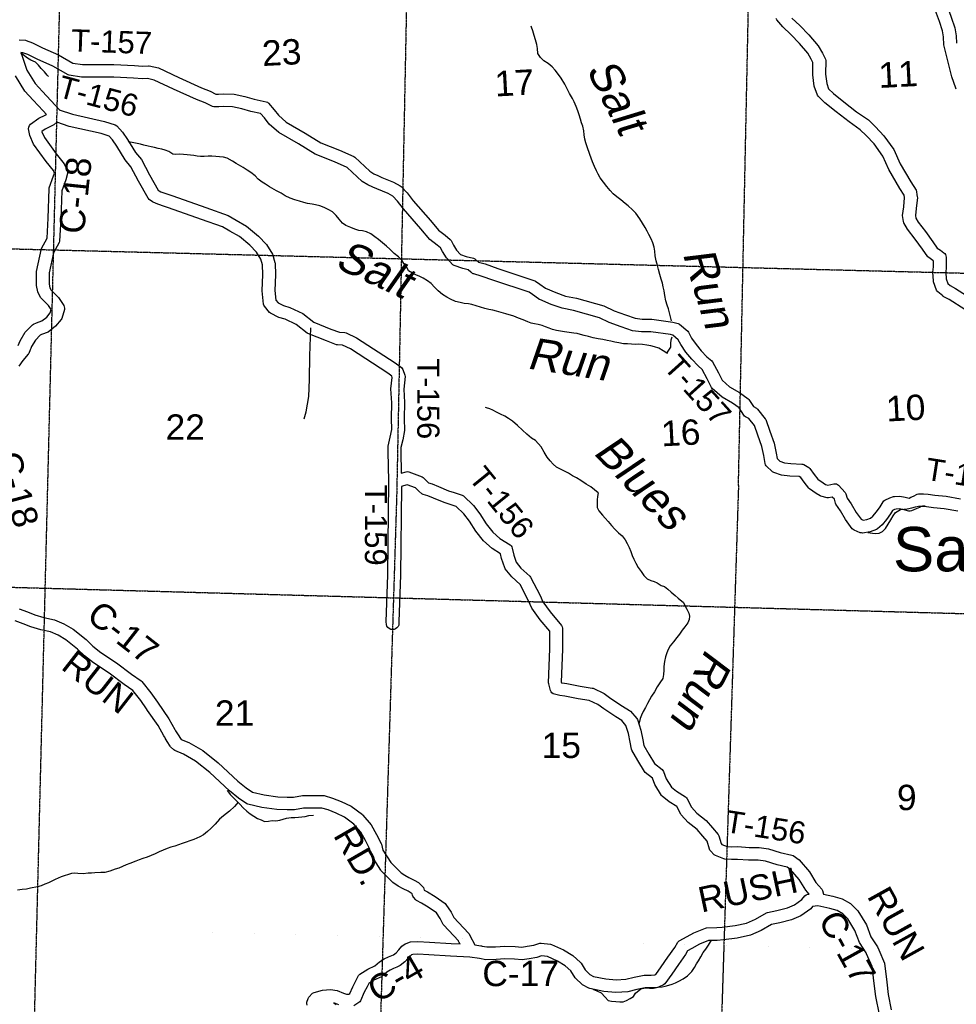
# Model space of a CAD drawing. Header units: feet. Extents: x -155 to 2562643, y -56 to 364810.
# Tile 47 of 121: x 2495666 to 2510437, y 209694 to 225220. Entities that reach past the tile are written whole.
import ezdxf
from ezdxf.enums import TextEntityAlignment as Align

# ---------------------------------------------------------------- set-up
doc = ezdxf.new("R2010")
doc.units = ezdxf.units.FT
doc.header["$MEASUREMENT"] = 0
for name, pattern in [('HIDDEN', [0.375, 0.25, -0.125]), ('HIDDEN2', [0.1875, 0.125, -0.0625]), ('water', [0])]:
    doc.linetypes.add(name, pattern=pattern)
for name, color, linetype in [('COUNTY-RD', 7, 'Continuous'), ('CR-TEXT', 7, 'Continuous'), ('MTEXT', 2, 'Continuous'), ('SECTION', 8, 'HIDDEN2'), ('SECTION-TEXT', 8, 'Continuous'), ('STREET-RURAL', 14, 'Continuous'), ('TOWNSHIP', 9, 'HIDDEN'), ('TR-TEXT', 6, 'Continuous'), ('TWP-RD', 6, 'Continuous'), ('WATER-TEXT', 1, 'Continuous'), ('WATERWAY', 14, 'water')]:
    doc.layers.add(name, color=color, linetype=linetype)
doc.styles.add('ARIAL', font='arial.ttf')

msp = doc.modelspace()

# ---------------------------------------------------------------- linework, layer by layer
at = {"layer": 'COUNTY-RD'}
for points in [[(2495685.4, 224700.5), (2495702.92, 224642.96), (2495781.37, 224421.94), (2495909.56, 224216.08), (2496026.72, 224086.5), (2496292.37, 223800.13)], [(2495643.6, 220083.78), (2495672.05, 220157.81), (2495754.91, 220291.76), (2495866.41, 220408.8), (2495884.93, 220421.14), (2495930.1, 220438.45), (2496017.3, 220471.88), (2496092.99, 220529.15), (2496146.09, 220595.62), (2496162.99, 220650.6), (2496121.74, 220712.1), (2496001.6, 220831.61), (2495956.23, 220912.17), (2495950.77, 220926.84), (2495930, 221029.18), (2495933.86, 221250.36), (2496012.59, 221613.26), (2496098.31, 221773.11), (2496112.98, 222088.75), (2496129.51, 222553.24), (2496132.59, 222568.88), (2496201.83, 222756.43), (2496215.11, 222801.43), (2496197.07, 222840.11), (2496083.14, 222983.52), (2495884.8, 223259.61), (2495823.96, 223394.13), (2495806.56, 223498.82), (2495809.73, 223526.65), (2495820.42, 223552.53), (2495837.82, 223574.49), (2495966.98, 223667.18), (2496069.78, 223717.18), (2496087.14, 223726.69), (2496037.44, 223780.86), (2495879.23, 223951.41), (2495749.23, 224095.19), (2495600.14, 224334.61)], [(2496254.14, 223602.07), (2496204.81, 223563.1), (2496161.6, 223539.44), (2496069.77, 223494.77), (2496016.35, 223456.44), (2496016.96, 223452.72), (2496058.84, 223360.14), (2496242.75, 223104.13), (2496368.36, 222946.02), (2496417.47, 222840.69), (2496422.17, 222816.93), (2496421.06, 222792.73), (2496391.77, 222693.44), (2496328.53, 222522.13), (2496312.82, 222080.56), (2496296.52, 221729.99), (2496290.57, 221708.43), (2496202.09, 221543.45), (2496133.48, 221227.19), (2496130.36, 221047.53), (2496142.08, 220989.74), (2496162.28, 220953.87), (2496276.81, 220839.95), (2496361.84, 220713.18), (2496369.88, 220692.36), (2496373.13, 220670.28), (2496371.43, 220648.03), (2496328.91, 220509.68), (2496320.1, 220493), (2496233.62, 220384.76), (2496115.36, 220295.28), (2496008.16, 220254.18), (2495987.95, 220246.43), (2495914.06, 220168.87), (2495852.01, 220068.55), (2495839.73, 220036.6), (2495830.29, 220012.04), (2495809.68, 219958.42), (2495800.74, 219943.52), (2495717.5, 219847.43), (2495655.01, 219759.17)], [(2495659.58, 215928.48), (2495789.25, 215883.07), (2495906.75, 215836.98), (2496047.9, 215793.56), (2496214.06, 215758.96), (2496364.91, 215694.02), (2496508.64, 215608.57), (2496712.19, 215446.05), (2496821.32, 215340.51), (2496946.82, 215239.82), (2497192.25, 215080.78), (2497430.48, 214899.8), (2497583.75, 214794.54), (2497594.93, 214784.02), (2497736.33, 214602.77), (2497839.08, 214455.73), (2498020.72, 214195.8), (2498112.98, 214026.94), (2498125.96, 214005.92), (2498164.59, 213943.39), (2498200.06, 213883.37), (2498215.07, 213869.13), (2498335.39, 213821.09), (2498553.3, 213695.12), (2498797.48, 213501.87), (2499108.44, 213212.59), (2499237.99, 213106.49), (2499339.14, 213036.75), (2499519.82, 212995.56), (2499736.58, 212963.49), (2499884.62, 212960.22), (2499982.92, 212961.3), (2500125.7, 212985.6), (2500303.83, 212988.75), (2500451.91, 212988.87), (2500466.54, 212986.7), (2500598.94, 212946.57), (2500735.25, 212891.25), (2500894.77, 212815.68), (2501070.77, 212684.38), (2501079, 212676.65), (2501209, 212523.67), (2501294.88, 212371.03), (2501368.46, 212227.3), (2501372.52, 212216.41), (2501394.99, 212124.96), (2501520.72, 211928.68), (2501680.03, 211768.48), (2501737.97, 211727.75), (2501804.85, 211694.69), (2501889.12, 211651.21), (2501955.36, 211612.49), (2501964.57, 211605.57), (2502021.31, 211551.71), (2502032.87, 211535.19), (2502040.9, 211516.69), (2502045.92, 211492.96), (2502098.93, 211465.98), (2502219.16, 211393.09), (2502376.54, 211281.37), (2502389.3, 211268.24), (2502468.69, 211149.28), (2502513.59, 211061.74), (2502746.02, 210816.26), (2502754.39, 210804.36), (2502767.54, 210778.35), (2502842.54, 210630.06), (2502936.24, 210616.38), (2502938.65, 210616.55), (2502949.21, 210614.49), (2502958.86, 210613.08), (2502961.09, 210612.17), (2503033.91, 210597.95), (2503171.04, 210602), (2503315.82, 210610.4), (2503480.51, 210604.78)], [(2502238.27, 211134.26), (2502109.29, 211225.81), (2502001.6, 211291.1), (2501925.74, 211329.71), (2501911.19, 211340.85), (2501874.36, 211381.62), (2501865.03, 211396.53), (2501858.45, 211412.82), (2501853.75, 211435.01), (2501839.46, 211448.58), (2501792.74, 211475.89), (2501714.68, 211516.17), (2501635.54, 211555.28), (2501550.61, 211614.98), (2501367.62, 211799), (2501360.95, 211807.31), (2501213.19, 212037.99), (2501206.7, 212053.12), (2501182.47, 212151.71), (2501118.65, 212276.38), (2501044.14, 212408.82), (2500937.58, 212534.22), (2500791.15, 212643.46), (2500654.77, 212708.07), (2500532.19, 212757.81), (2500429.81, 212788.85), (2500305.67, 212788.75), (2500144.36, 212785.9), (2500000.9, 212761.48), (2499883.5, 212760.2), (2499719.68, 212763.81), (2499482.91, 212798.84), (2499266.68, 212848.14), (2499249.26, 212855.79), (2499117.65, 212946.53), (2498976.83, 213061.87), (2498667.11, 213349.99), (2498440.6, 213529.26), (2498247.81, 213640.71), (2498114.25, 213694.03), (2498098.24, 213704.28), (2498047.21, 213752.7), (2498038.54, 213763.58), (2497993.41, 213839.95), (2497962.15, 213890.55), (2497962.14, 213890.56), (2497952.71, 213905.83), (2497950.06, 213910.12), (2497940.02, 213926.38), (2497850.48, 214090.26), (2497683.7, 214328.92), (2497668.62, 214350.5), (2497575.41, 214483.89), (2497451.47, 214642.76), (2497313.31, 214737.64), (2497077.21, 214917), (2496829.55, 215077.49), (2496688.94, 215190.31), (2496579.98, 215295.69), (2496394.6, 215443.69), (2496273.89, 215515.46), (2496153.52, 215567.28), (2495998, 215599.66), (2495840.73, 215648.04), (2495719.66, 215695.53), (2495594.92, 215739.22)], [(2508116.8, 211432.85), (2508061.74, 211495.65)], [(2503480.51, 210604.78), (2503585.18, 210596.8), (2503668.42, 210609.79), (2503773.91, 210627.9), (2503866.58, 210657.87), (2503888.42, 210659.94), (2504037.2, 210641.37), (2504051.84, 210637.22), (2504242.14, 210550.46), (2504389.83, 210461.84), (2504509.29, 210352.83), (2504518.37, 210341.79), (2504582.4, 210236.38), (2504659.34, 210163.35), (2504717.52, 210132.72), (2504908.82, 210094.59), (2505072.02, 210080.78), (2505225.01, 210090.75), (2505356.24, 210123.59), (2505513.76, 210152.29), (2505625.34, 210151.42), (2505681.38, 210157.44), (2505699.48, 210165.62), (2505784.83, 210284.77), (2505890.17, 210438.96), (2505999.18, 210590.1), (2506047.1, 210673.23), (2506066.47, 210692.3), (2506190.12, 210761.02), (2506297.6, 210820.75), (2506479.36, 210895.91), (2506497.8, 210899.73), (2506658.14, 210902.38), (2506744.46, 210908.71), (2506947.94, 210934.15), (2507126.65, 210974.94), (2507269.12, 211036.2), (2507443.69, 211134.85), (2507457.43, 211140.14), (2507608.35, 211173.96), (2507774.16, 211215.19), (2507884.8, 211261.87), (2508001.56, 211346.02), (2508049.56, 211405.62), (2508071.03, 211421.24), (2508095.82, 211430.72), (2508116.8, 211432.85)], [(2508340.46, 211430.94), (2508490.01, 211397.59), (2508634.93, 211357.33), (2508766.97, 211283.73), (2508886.41, 211165.75), (2509019.74, 210945.2), (2509088.67, 210757.9), (2509193.92, 210598.3), (2509213.14, 210553.65)], [(2509023.07, 210489.36), (2509017.21, 210502.97), (2508908.97, 210667.11), (2508838.67, 210858.13), (2508728.15, 211040.96), (2508645.8, 211122.3), (2508558.4, 211171.01), (2508441.44, 211203.51), (2508252.56, 211245.63), (2508170.81, 211237.31), (2508140.39, 211199.54), (2507983.38, 211086.39), (2507837.55, 211024.87), (2507654.36, 210979.31), (2507522.79, 210949.83), (2507358.09, 210856.75), (2507188.91, 210784), (2506982.68, 210736.93), (2506764.19, 210709.62), (2506667.11, 210702.5), (2506529.52, 210700.23), (2506384.68, 210640.33), (2506264.26, 210573.41), (2506199.74, 210537.55), (2506167.36, 210481.38), (2506053.87, 210324.04), (2505948.72, 210170.12), (2505838.76, 210016.61), (2505818.35, 209999.87), (2505741.92, 209965.32), (2505726.56, 209961.14), (2505635.28, 209951.34), (2505531.06, 209952.15), (2505398.48, 209927.99), (2505256.05, 209892.35), (2505070.09, 209880.22), (2504880.76, 209896.25), (2504657.13, 209940.82), (2504643.53, 209945.64), (2504541.69, 209999.27), (2504425.34, 210109.71), (2504358.6, 210219.58), (2504269.78, 210300.63), (2504148.9, 210373.16), (2503989.7, 210445.74), (2503896.57, 210457.37), (2503821.84, 210433.2), (2503700.75, 210412.41), (2503593.1, 210395.62), (2503469.49, 210405.04), (2503318.2, 210410.2), (2503179.79, 210402.18), (2503017.5, 210397.37), (2502915.69, 210417.26), (2502767.43, 210438.9), (2502459.11, 210451.66), (2502116.91, 210475.74), (2501944.91, 210482.32), (2501864.36, 210478.29), (2501842.9, 210471.54), (2501827.57, 210460.29), (2501794.47, 210423.2), (2501740.78, 210361.16), (2501669.04, 210303.53), (2501612.95, 210278.46), (2501562.61, 210257.21), (2501510.57, 210232.63), (2501457.61, 210199.78), (2501384.43, 210135.9), (2501372.57, 210128.19), (2501251.88, 210072.07), (2501171.54, 210021.1), (2501147.15, 209970.94), (2501098.9, 209882.72), (2501040.74, 209749.52), (2501029.8, 209733.65), (2501016.03, 209720.17), (2500936.66, 209667.84)], [(2500197.88, 209681.32), (2500193.72, 209705.09), (2500195.33, 209729.17), (2500213.48, 209786.42), (2500225.59, 209806.57), (2500285.61, 209867.83), (2500308.05, 209881.16), (2500441.62, 209919.04), (2500569.61, 209927.71), (2500671.73, 209910.25), (2500770.29, 209871.74), (2500817.66, 209855.43), (2500847.02, 209855.11), (2500858.73, 209856.02), (2500873.16, 209865.53), (2500919.16, 209970.89), (2500969.39, 210062.72), (2501010.18, 210146.59), (2501028.71, 210167.33), (2501155.74, 210247.93), (2501268.95, 210300.57), (2501338.34, 210361.15), (2501414.84, 210408.61), (2501480.99, 210439.85), (2501533.24, 210461.9), (2501563.89, 210475.6), (2501601.4, 210505.74), (2501644.24, 210555.23), (2501692.33, 210609.11), (2501744.56, 210647.45), (2501759.23, 210654.88), (2501828.78, 210676.75), (2501943.73, 210682.52), (2502127.75, 210675.48), (2502470.27, 210651.36), (2502610.58, 210645.56), (2502597.76, 210670.9), (2502597.74, 210670.93), (2502593.39, 210679.54), (2502587.36, 210691.46), (2502587.35, 210691.49), (2502585.77, 210694.62), (2502353.63, 210939.79), (2502345.41, 210951.4), (2502295.97, 211047.8), (2502238.27, 211134.26)], [(2509213.14, 210553.65), (2509303.9, 210342.79), (2509342.27, 210045.27), (2509363.9, 209848.09), (2509412.07, 209607.4)], [(2509223.45, 209530.73), (2509166.06, 209817.5), (2509143.67, 210021.57), (2509109.12, 210289.44), (2509023.07, 210489.36)], [(2500701.32, 209683.96), (2500622.41, 209714.8), (2500659.08, 209688.15)]]:
    msp.add_lwpolyline(points, dxfattribs=at)
at = {"layer": 'SECTION'}
for points in [[(2495264.93, 183905.11), (2496472.44, 232463.44)], [(2501903.63, 232369.64), (2501611.55, 217735.62)], [(2507001.58, 217872.6), (2507283.89, 231439.84)], [(2485601.05, 221860.87), (2521281.74, 220950.62)], [(2507001.57, 217872.17), (2506743.71, 209750)], [(2501611.55, 217735.62), (2500606.27, 185176.92)], [(2485486.1, 216548.72), (2515414.28, 215720.56)], [(2506771.56, 210627.3), (2506274.43, 194968.75)]]:
    msp.add_lwpolyline(points, dxfattribs=at)
at = {"layer": 'STREET-RURAL'}
msp.add_lwpolyline([(2500150.09, 218925.76), (2500182.51, 219037.05), (2500228.73, 219279.09), (2500234.13, 219547.88), (2500244.32, 219917.06), (2500256.07, 220362.46)], dxfattribs=at)
at = {"layer": 'TOWNSHIP', "const_width": 0.03, "flags": 128}
msp.add_lwpolyline([(2485331.98, 211141.68), (2513201.67, 210473.03)], dxfattribs=at)
at = {"layer": 'TWP-RD'}
for points in [[(2509743.49, 226724.66), (2509851.86, 226502.18), (2509856.3, 226488.16), (2509877.14, 226358.82), (2509899.28, 226244.54), (2509939.17, 226134.54), (2510006.5, 225984.6), (2510074.56, 225867.51), (2510158.53, 225710.16), (2510178.25, 225673.21), (2510292.51, 225439.92), (2510358.11, 225259.84), (2510416.28, 225092.17), (2510436.15, 224967.54), (2510439.92, 224849.49)], [(2510437.39, 224126.85), (2510429.98, 224140.15), (2510364.08, 224317.18), (2510240.68, 224822.28), (2510236.65, 224948.53), (2510221.55, 225043.28), (2510169.67, 225192.83), (2510108.23, 225361.48)], [(2510573.9, 220647.92), (2510324.05, 220809.26), (2510231.84, 220856.84), (2510222.29, 220863.25), (2510145.68, 220928.53), (2510134.72, 220941.7), (2510126.16, 220956.53), (2510079, 221084.65), (2510075.96, 221099.61), (2510069.37, 221236.86), (2510074.85, 221324.04), (2510075.63, 221416.87), (2510067.97, 221422.19), (2510001.82, 221468.14), (2509989.87, 221479.81), (2509902.77, 221599.12), (2509790.79, 221760.26), (2509667.06, 221916.48), (2509609.87, 222018.16), (2509603.89, 222035.87), (2509590.36, 222132.39), (2509608.04, 222267.61), (2509617.07, 222349.69), (2509621.82, 222407.88), (2509620.98, 222414.15), (2509615.68, 222453.47), (2509548.69, 222559.94), (2509371.9, 222857.18), (2509276.8, 223070.61), (2509140.04, 223260.99), (2509017.97, 223392.48), (2508922.46, 223484.15), (2508747.07, 223607.51), (2508541.67, 223765.36), (2508364.69, 223907.95), (2508258.18, 224012.52), (2508245.96, 224031.64), (2508196.66, 224169.89), (2508175.45, 224349.01), (2508176.61, 224542.83), (2508149.47, 224599.83), (2508096.79, 224692.56), (2507964.07, 224846.65), (2507827.26, 224986.73), (2507699.1, 225107.33), (2507604.79, 225218.11), (2507594.07, 225239.24)], [(2507844.22, 225245.4), (2507967.4, 225129.49), (2508111.52, 224981.92), (2508261.05, 224808.31), (2508326.93, 224692.35), (2508371.9, 224597.92), (2508376.82, 224575.84), (2508375.53, 224360.21), (2508392.62, 224215.81), (2508422.81, 224131.17), (2508497.8, 224057.54), (2508665.36, 223922.54), (2508865.59, 223768.67), (2509049.97, 223638.98), (2509160.61, 223532.79), (2509295.16, 223387.86), (2509451.16, 223170.69), (2509549.8, 222949.32), (2509719.31, 222664.33), (2509802.24, 222532.52), (2509809.56, 222512.33), (2509816.93, 222457.63), (2509820.44, 222431.56), (2509820.44, 222431.55), (2509822.92, 222413.12), (2509816.17, 222330.61), (2509806.62, 222243.72), (2509792.18, 222133.33), (2509798.03, 222091.59), (2509833.64, 222028.28), (2509951.45, 221879.54), (2510065.67, 221715.17), (2510136.58, 221618.05), (2510186.62, 221583.29), (2510241.11, 221545.45), (2510254.69, 221531.43), (2510265.3, 221515.06), (2510272.54, 221496.95), (2510276.15, 221477.78), (2510274.79, 221316.92), (2510269.67, 221235.38), (2510274.63, 221132.16), (2510301.85, 221058.22), (2510338.88, 221026.66), (2510424.39, 220982.54), (2510696.28, 220806.97)], [(2495659.36, 224903.64), (2495755.71, 224894.99), (2495768.42, 224892.15), (2495870.41, 224854.98), (2496028.14, 224778.06), (2496278.11, 224664.55), (2496506.52, 224536.49), (2496655.85, 224512.16), (2497153.49, 224512.3), (2497475.28, 224498.3), (2497604.58, 224488.94), (2497695.19, 224493.87), (2497709.48, 224492.6), (2497853.49, 224458.53), (2498176.54, 224306.22), (2498532.25, 224146.75), (2498671.43, 224092.41), (2498761.86, 224048.14), (2498803.03, 224048.21), (2498881.96, 224050.74), (2499048.55, 224047.42), (2499218.16, 224009.55), (2499363.32, 223968.11), (2499552.12, 223926.12), (2499571.75, 223917.01), (2499588.98, 223903.91), (2499680.28, 223796.65), (2499746.69, 223712.31), (2499868.03, 223605.08), (2500167.85, 223432.87), (2500416.7, 223280.3), (2500710.32, 223162.03), (2500936.44, 223060.63), (2500950.01, 223051.66), (2501190.65, 222829.13), (2501249.99, 222790.55), (2501316.33, 222761.68), (2501376.13, 222734.05), (2501561.04, 222658.63), (2501668.5, 222601.2), (2501681.67, 222591.04), (2501775.05, 222490.37), (2501874.02, 222363.86), (2502144.62, 222051.23), (2502272.27, 221899.91), (2502376.18, 221824.06), (2502456.65, 221755.06), (2502469, 221739.21), (2502507.11, 221662.56), (2502555.9, 221588.23), (2502620.04, 221519.29), (2502709.47, 221488.5), (2502823.29, 221460.1), (2502843.95, 221449.45), (2502904.1, 221398.02), (2503004.91, 221368.99), (2503206.98, 221298.54), (2503787.66, 221104.12), (2503801.9, 221096.64), (2503867.97, 221047.01), (2503955.92, 220986.91), (2504120.4, 220917.35), (2504274.46, 220861.94), (2504445.72, 220828.19), (2504879.58, 220707.97), (2505041.49, 220629.12), (2505217.68, 220564.9), (2505371.88, 220512.01), (2505484.8, 220499.76), (2505636.21, 220496.53), (2505967.32, 220451.01), (2506050.52, 220428.6), (2506069.94, 220418.46), (2506202.78, 220306.69), (2506214.92, 220291.63)], [(2502652.6, 221296.56), (2502519.67, 221342.32), (2502499.01, 221355.75), (2502397.98, 221464.36), (2502333.35, 221562.8), (2502303.43, 221622.99), (2502251.95, 221667.13), (2502134.92, 221752.55), (2501992.56, 221921.31), (2501719.56, 222236.72), (2501622.71, 222360.51), (2501552.1, 222436.64), (2501475.91, 222477.35), (2501296.38, 222550.59), (2501234.49, 222579.18), (2501154.94, 222613.79), (2501067.36, 222670.73), (2500832.22, 222888.18), (2500632.02, 222977.95), (2500326.44, 223101.04), (2500065.75, 223260.87), (2499750.8, 223441.77), (2499600.73, 223574.39), (2499525.5, 223669.93), (2499465.42, 223740.51), (2499314.11, 223774.17), (2499168.88, 223815.63), (2499024.53, 223847.86), (2498883.18, 223850.68), (2498806.4, 223848.21), (2498727.48, 223848.08), (2498705.12, 223853.24), (2498590.95, 223909.13), (2498454.93, 223962.23), (2498092.98, 224124.5), (2497787.11, 224268.71), (2497684.48, 224292.99), (2497602.79, 224288.54), (2497463.7, 224298.62), (2497149.16, 224312.3), (2496639.69, 224312.16), (2496448.28, 224343.34), (2496431.75, 224349.12), (2496187.7, 224485.95), (2495942.95, 224597.09), (2495792.13, 224670.64), (2495718.33, 224697.54), (2495685.4, 224700.5)], [(2496290.66, 223800.7), (2496499.67, 223731.21), (2497002.16, 223617.23), (2497174.07, 223562.89), (2497196.19, 223548.8), (2497289.11, 223447.6), (2497365.86, 223331.54), (2497491.55, 223125.96), (2497584.83, 223014.4), (2497714.65, 222771.6), (2497849.32, 222530.41), (2497864.94, 222519.42), (2497894.19, 222505.22), (2497984.4, 222475.73), (2498080.34, 222440.37), (2498601.14, 222258.85), (2498952.09, 222134.18), (2499081.5, 222057.68), (2499245.42, 221966.45), (2499433.73, 221807.9), (2499560.91, 221673.31), (2499650.69, 221524.06), (2499691.9, 221393.08), (2499694.19, 221379.6), (2499699.95, 221198.99), (2499690.2, 220949.77), (2499706.37, 220796.65), (2499740.57, 220754.49), (2499826.87, 220711.62), (2499924.34, 220683.12), (2500132.41, 220586.98), (2500306.8, 220449.79), (2500575.69, 220340.52), (2500708.72, 220291.32), (2500793.02, 220288.4), (2500813.19, 220283.43), (2500980.29, 220202.97), (2501589.18, 219811.46), (2501686.21, 219735.49), (2501698.44, 219721.6), (2501707.92, 219705.68), (2501741.4, 219614.72), (2501744.2, 219591.52), (2501722, 219394.88), (2501732.72, 219181.55), (2501728.67, 218932.48)], [(2501485.8, 217945.44), (2501475.24, 218412.27), (2501477.24, 218497.54), (2501511.11, 218637.56), (2501535.94, 218758.97), (2501528.59, 218929.81), (2501532.64, 219178.15), (2501521.44, 219401.12), (2501541.49, 219578.82), (2501533.24, 219601.25), (2501473.2, 219648.26), (2500882.46, 220028.1), (2500754.71, 220089.61), (2500677.68, 220092.28), (2500661.98, 220095.37), (2500503.33, 220154.04), (2500211.92, 220272.46), (2500199.76, 220279.52), (2500027.2, 220415.28), (2499853.95, 220495.32), (2499753.75, 220524.62), (2499622.49, 220589.83), (2499605.7, 220603.27), (2499526.31, 220701.15), (2499517.25, 220718.16), (2499511.61, 220736.58), (2499489.78, 220943.15), (2499499.83, 221199.72), (2499494.95, 221352.67), (2499467.05, 221441.34), (2499400.68, 221551.68), (2499296.2, 221662.25), (2499131.34, 221801.05), (2498981.97, 221884.18), (2498866.94, 221952.18), (2498534.75, 222070.19), (2498012.83, 222252.1), (2497918.71, 222286.79), (2497819.09, 222319.36), (2497763.1, 222346.54), (2497706.39, 222386.41), (2497691.31, 222403.14), (2497539.13, 222675.7), (2497418.17, 222901.93), (2497328.63, 223009.02), (2497197.08, 223224.18), (2497131.05, 223324.04), (2497075.81, 223384.2), (2496949.8, 223424.03), (2496445.88, 223538.33), (2496254.14, 223602.07)], [(2509969.42, 217540.21), (2509911.87, 217544.84), (2509881.22, 217544.5), (2509855.03, 217530.36), (2509802.28, 217505.3), (2509728.26, 217475.49), (2509707.89, 217471.85), (2509687.19, 217472.46), (2509592.89, 217495.11), (2509534.48, 217504.26), (2509487.89, 217502.41), (2509461.18, 217493.9), (2509433.07, 217480.74), (2509400.98, 217427.34), (2509334.19, 217339.06), (2509266.55, 217253.53), (2509193.21, 217190.55), (2509177.95, 217181.55), (2509076.62, 217143.82), (2508959.64, 217125.68), (2508940.95, 217126.29), (2508922.72, 217130.34), (2508823.82, 217172.77), (2508809.31, 217182.24), (2508796.64, 217194.07), (2508687.56, 217338.52), (2508611.32, 217477.75), (2508538.53, 217579.95), (2508530.97, 217595.87), (2508514.26, 217656.87), (2508480.89, 217692.69), (2508421.55, 217679.64), (2508398.11, 217680.04), (2508302.5, 217704.51), (2508287.97, 217710.8), (2508228.35, 217748.74), (2508122.51, 217823.18), (2508112.16, 217832.92), (2508037.78, 217926.04), (2507984.12, 217999.07), (2507958.37, 218014.08), (2507813.18, 218019.94), (2507680.3, 218035.93), (2507558.88, 218077.8), (2507540.27, 218089.2), (2507440.25, 218185.61), (2507428.42, 218203.17), (2507420.53, 218222.82), (2507399.37, 218345.41), (2507370.27, 218488.33), (2507306.65, 218666.46), (2507252.86, 218822.48), (2507164.46, 218930.14), (2507111.32, 218958.85), (2507098.1, 218969.17), (2507086.78, 218981.55), (2507012.32, 219096.88), (2506908.98, 219172.86), (2506742.2, 219268.11), (2506587.32, 219405.23), (2506575.49, 219420.74), (2506507.68, 219558.49), (2506430.27, 219705.48), (2506364.77, 219760.41), (2506265.47, 219866.27), (2506173.34, 219977.56), (2506092.05, 220095.9), (2506051.66, 220172.47), (2505966.53, 220244.1), (2505927.54, 220254.59), (2505620.4, 220296.83), (2505471.85, 220300), (2505328.11, 220315.59), (2505150.98, 220376.34), (2504963.26, 220444.76), (2504808.5, 220520.13), (2504399.62, 220633.43), (2504220.97, 220668.64), (2504047.55, 220731.01), (2503869.21, 220806.43), (2503860.01, 220810.21), (2503859.58, 220810.5), (2503857.62, 220811.33), (2503849.66, 220817.28), (2503751.43, 220884.41), (2503701.17, 220922.17), (2503142.31, 221109.28), (2502944.26, 221178.33), (2502830.56, 221211.07), (2502821.53, 221213.13), (2502819, 221214.4), (2502817.82, 221214.74), (2502809.61, 221219.12), (2502799.84, 221224.03), (2502791.23, 221231.39), (2502783.18, 221238.16), (2502782.92, 221238.49), (2502740.73, 221274.57), (2502652.6, 221296.56)], [(2506214.92, 220291.63), (2506263.51, 220199.52), (2506333.12, 220098.19), (2506415.57, 219998.59), (2506502.46, 219905.96), (2506581.31, 219839.83), (2506593.53, 219824.69), (2506685.92, 219649.26), (2506741.94, 219535.46), (2506859.31, 219431.55), (2507018.17, 219340.82), (2507152.95, 219241.72), (2507165.43, 219228.45), (2507236.34, 219118.63), (2507285.38, 219092.13), (2507300.38, 219079.77), (2507424.49, 218928.63), (2507433.19, 218913.07), (2507495.37, 218732.68), (2507563.41, 218542.18), (2507595.95, 218382.37), (2507610.24, 218299.53), (2507655.29, 218256.11), (2507725.36, 218231.95), (2507829.18, 218219.46), (2507999.42, 218212.59), (2508015.37, 218209.31), (2508030.58, 218203.49), (2508111.64, 218156.23), (2508126.92, 218142.49), (2508196.56, 218047.72), (2508255.08, 217974.45), (2508339.62, 217914.99), (2508375.21, 217892.35), (2508413.28, 217882.6), (2508503.84, 217902.52), (2508524.67, 217902.71), (2508545.09, 217898.6), (2508564.22, 217890.38), (2508581.25, 217878.39), (2508685.64, 217766.3), (2508697.44, 217745.14), (2508716.84, 217674.34), (2508781.08, 217584.16), (2508855.96, 217447.39), (2508935.03, 217342.69), (2508966.59, 217329.15), (2509025.88, 217338.34), (2509083.16, 217359.67), (2509121.63, 217392.71), (2509175.99, 217461.44), (2509235.06, 217539.51), (2509282.45, 217618.37), (2509295.77, 217633), (2509311.68, 217644.73), (2509388.1, 217680.52), (2509446.46, 217699.11), (2509459.71, 217701.44), (2509546.1, 217704.88), (2509631.79, 217691.45), (2509692.77, 217676.81), (2509721.94, 217688.56), (2509764.54, 217708.8), (2509818.62, 217738), (2509842.17, 217744.09), (2509918.83, 217744.92), (2509993.26, 217738.93), (2510099.39, 217721.98), (2510274.82, 217707.65), (2510501.38, 217664.59)], [(2501728.67, 218932.48), (2501736.82, 218743), (2501706.34, 218593.99), (2501676.68, 218471.38), (2501675.3, 218412.2), (2501683.09, 218067.43), (2501762.46, 218091.48), (2501784.13, 218093.17), (2501805.64, 218090.17), (2502011.1, 218014.03), (2502030.15, 218001.5), (2502097.73, 217930.68), (2502115.55, 217914.99), (2502168.61, 217900.35), (2502268.81, 217860.84), (2502431.13, 217793.18), (2502519.26, 217763.39), (2502645.75, 217723.2), (2502665.71, 217711.26), (2502823.07, 217558.53), (2502923.52, 217425.43), (2503020.4, 217272.89), (2503127.49, 217139.84), (2503236.36, 217041.59), (2503400.76, 216937.89), (2503415.48, 216923.72), (2503427.03, 216906.87), (2503434.93, 216888.04), (2503456.76, 216776.8), (2503496.06, 216665.84), (2503571.65, 216573.3), (2503712.25, 216444.92), (2503723.15, 216430.63), (2503871.79, 216139.83), (2503915.69, 216039.33), (2504033.16, 215881.02), (2504211.18, 215666.75), (2504221.59, 215645.73), (2504226.85, 215622.88), (2504224.55, 215293.94), (2504207.39, 214776.05), (2504210.76, 214763.38), (2504219.57, 214761.51), (2504296.64, 214750.43), (2504505.23, 214710.38), (2504696.82, 214681.4), (2504711.19, 214676.95), (2504884.16, 214593.34), (2504990.72, 214517.87), (2505173.2, 214395.02), (2505284.65, 214326.86), (2505296.55, 214316.74), (2505397.22, 214199.66), (2505406.94, 214182.41), (2505461.49, 214015.39), (2505492.72, 213865.39), (2505507.42, 213776.29), (2505585.47, 213637.58), (2505676.79, 213490.65), (2505797.01, 213396.75), (2505809.14, 213383.07), (2505818.59, 213367.42), (2505864.01, 213247.11), (2505943.33, 213115.2), (2506025.33, 213052.27), (2506167.96, 212962.89), (2506181.5, 212950.46), (2506192.55, 212935.75), (2506259.65, 212800.7), (2506345.4, 212709.55), (2506493.36, 212594.28), (2506590.7, 212475.12), (2506682.11, 212370.17), (2506692.74, 212350.37), (2506726.19, 212229), (2506739.12, 212216.27), (2506824.6, 212182.35), (2506896.03, 212176.87), (2506991.5, 212179.92), (2507169.12, 212167.64), (2507328.64, 212167.33), (2507473.8, 212146.46), (2507661.68, 212087.03), (2507843.25, 212047.56), (2507861.64, 212039.47), (2507958.64, 211970.98), (2508121.79, 211780.08), (2508223.31, 211614.74), (2508314.66, 211510.55), (2508325.71, 211489.5), (2508340.46, 211430.94)], [(2508061.74, 211495.65), (2507959.56, 211662.07), (2507822.85, 211822.03), (2507771.09, 211858.58), (2507610.18, 211893.55), (2507429.12, 211950.82), (2507314.14, 211967.35), (2507162.01, 211967.66), (2506987.78, 211979.7), (2506891.56, 211976.63), (2506786.65, 211984.67), (2506771.95, 211988.07), (2506637.19, 212041.54), (2506620.39, 212052.49), (2506560.51, 212111.45), (2506550.35, 212125.73), (2506542.83, 212141.55), (2506508.96, 212264.45), (2506437.8, 212346.15), (2506352.7, 212450.34), (2506210.3, 212561.27), (2506098.81, 212679.78), (2506090.4, 212691.86), (2506030.08, 212813.27), (2505911.09, 212887.83), (2505799.06, 212973.8), (2505786.54, 212987.83), (2505683.29, 213159.55), (2505644.61, 213262.01), (2505532.73, 213349.38), (2505520.95, 213362.5), (2505413.31, 213535.7), (2505320.18, 213701.2), (2505314.38, 213717.71), (2505296.06, 213828.72), (2505267.95, 213963.8), (2505226.1, 214091.92), (2505160.24, 214168.51), (2505065.12, 214226.68), (2504877.06, 214353.29), (2504782.15, 214420.51), (2504644.52, 214487.04), (2504471.41, 214513.22), (2504263.54, 214553.13), (2504184.55, 214564.49), (2504098.39, 214582.77), (2504078.28, 214591.98), (2504060.67, 214605.35), (2504046.41, 214622.25), (2504036.19, 214641.84), (2504008.43, 214745.91), (2504006.76, 214760.53), (2504024.57, 215297.95), (2504026.52, 215576.04), (2503875.82, 215757.44), (2503741.53, 215938.41), (2503690.95, 216054.2), (2503557.39, 216315.49), (2503426.01, 216435.46), (2503324.69, 216559.48), (2503316.22, 216574.53), (2503263.34, 216723.87), (2503248.95, 216797.19), (2503115.13, 216881.6), (2502981.67, 217002.04), (2502857.58, 217156.21), (2502759.02, 217311.39), (2502672.72, 217425.74), (2502551.66, 217543.24), (2502456.95, 217573.33), (2502360.55, 217605.92), (2502193.64, 217675.5), (2502105.15, 217710.39), (2502029.19, 217731.34), (2502009.18, 217742.16), (2501959.02, 217786.34), (2501909.27, 217838.48), (2501777.87, 217887.17), (2501717.68, 217868.93), (2501685.08, 217861.12), (2501669.62, 216462.93), (2501644.68, 215731.69), (2501647.8, 215699.8), (2501643.49, 215673.82), (2501632.61, 215649.84), (2501615.89, 215629.5), (2501594.47, 215614.17), (2501569.83, 215604.92), (2501543.63, 215602.35), (2501517.65, 215606.66), (2501493.67, 215617.54), (2501473.33, 215634.26), (2501458, 215655.68), (2501448.75, 215680.32), (2501444.34, 215725.34), (2501469.66, 216467.45), (2501485.88, 217935), (2501485.21, 217940.84), (2501485.8, 217945.44)], [(2510461.81, 217468.53), (2510247.93, 217509.18), (2510075.44, 217523.26), (2509969.42, 217540.21)]]:
    msp.add_lwpolyline(points, dxfattribs=at)
at = {"layer": 'WATERWAY'}
for points in [[(2505943.72, 220472.83), (2505930.63, 220533.71), (2505913.2, 220599.63), (2505895.86, 220661.53), (2505876.6, 220719.37), (2505857.13, 220787.25), (2505841.38, 220869.26), (2505827.75, 220945.29), (2505816.47, 221005.31), (2505801.22, 221063.23), (2505783.84, 221127.14), (2505762.24, 221201), (2505742.56, 221278.91), (2505723.13, 221344.79), (2505705.58, 221416.72), (2505689.91, 221494.72), (2505680.3, 221570.83), (2505670.98, 221632.9), (2505651.55, 221698.77), (2505624.14, 221762.47), (2505586.54, 221834), (2505559.34, 221887.66), (2505528.05, 221945.26), (2505445, 222080.12), (2505385.01, 222167.25), (2505329.66, 222224.36), (2505264.24, 222283.27), (2505213.27, 222322.39), (2505143.92, 222377.2), (2505084.73, 222426.2), (2505025.57, 222473.19), (2504980.33, 222526.48), (2504926.81, 222591.66), (2504871.25, 222658.8), (2504819.7, 222726.03), (2504788.45, 222781.62), (2504763.26, 222835.32), (2504729.71, 222904.92), (2504702.05, 222980.67), (2504659.52, 223096.27), (2504616.9, 223215.89), (2504595.55, 223277.71), (2504578.25, 223337.6), (2504566.84, 223403.64), (2504561.45, 223469.79), (2504547.95, 223539.8), (2504528.73, 223595.64), (2504509.47, 223653.48), (2504488, 223721.32), (2504468.61, 223785.19), (2504443.17, 223850.94), (2504409.53, 223924.55), (2504382.34, 223978.22), (2504338.59, 224055.64), (2504300.95, 224129.17), (2504261.26, 224204.67), (2504207.16, 224297.95), (2504165.84, 224355.35), (2504112.24, 224424.54), (2504062.99, 224477.75), (2503999.74, 224528.67), (2503934.7, 224569.52), (2503879.43, 224622.61), (2503839.95, 224688.07), (2503832.34, 224764.22), (2503820.97, 224828.25), (2503801.42, 224900.15), (2503779.86, 224972), (2503756.25, 225045.82), (2503739.04, 225101.7), (2503733.15, 225119.53)], [(2496120.1, 224323.42), (2496100.26, 224347.51), (2496056.54, 224397.31), (2496006.38, 224450.45), (2495964.42, 224502.47), (2495914.91, 224549.6), (2495844.58, 224584.42), (2495787.04, 224612.54), (2495722.72, 224666.17), (2495684.24, 224689.75)], [(2505885.5, 219956.14), (2505873.94, 219963.65), (2505813.57, 219999.54), (2505744.79, 220038.53), (2505679.71, 220061.79), (2505617.51, 220077.31), (2505557.74, 220089.01), (2505485.99, 220099.42), (2505431.3, 220101.6), (2505377.04, 220099.76), (2505314.36, 220101.08), (2505249.27, 220106.16), (2505188.36, 220109.68), (2505114.2, 220123.85), (2505054.41, 220135.58), (2504990.22, 220150.85), (2504928.46, 220162.35), (2504862.48, 220175.4), (2504788.53, 220187.6), (2504709.95, 220205.38), (2504635.36, 220223.56), (2504566.94, 220240.4), (2504510.95, 220254.54), (2504458.94, 220269.1), (2504403.36, 220279.25), (2504331.63, 220289.69), (2504260.1, 220298.1), (2504130.59, 220320.45), (2504070.39, 220336.16), (2504013.73, 220356.29), (2503960.86, 220378.84), (2503904.18, 220398.98), (2503844, 220414.67), (2503786.21, 220426.59), (2503734.64, 220437.19), (2503680.42, 220453.55), (2503604.31, 220485.69), (2503530.41, 220516.08), (2503458.69, 220544.68), (2503333.87, 220579.66), (2503260.83, 220602.06), (2503183.58, 220626.03), (2503125.8, 220637.95), (2503063.82, 220651.44), (2502999.63, 220666.7), (2502933, 220685.76), (2502864.18, 220706.59), (2502797.33, 220727.64), (2502745.53, 220740.22), (2502678.21, 220747.08), (2502610.47, 220757.93), (2502541.64, 220778.77), (2502459.32, 220812.27), (2502403.37, 220844.59), (2502334.36, 220885.59), (2502265.62, 220942.8), (2502206.82, 221001.06), (2502206.82, 221001.06), (2502154.25, 221057.98), (2502098.8, 221104.46), (2502031.77, 221145.7), (2501974.47, 221171.8), (2501915.38, 221195.73), (2501860.07, 221222.06), (2501795.72, 221257.52), (2501769.25, 221315.23), (2501726.23, 221377.23), (2501692.67, 221426.09), (2501638.32, 221480.81), (2501572.02, 221534.22), (2501504.18, 221601.6), (2501452.45, 221650.55), (2501390.34, 221702.37), (2501322.46, 221751.6), (2501267.44, 221794.12), (2501203.74, 221841.75), (2501137.61, 221874.99), (2501073.63, 221888.29), (2501014.27, 221896), (2500953.65, 221915.68), (2500887.94, 221944.94), (2500812.04, 221975.11), (2500757.63, 222011.62), (2500702.42, 222074.33), (2500659.58, 222134.32), (2500597.26, 222188.18), (2500539.08, 222222.27), (2500466.53, 222258.86), (2500401.26, 222284.1), (2500330.63, 222302.72), (2500277.08, 222313.09), (2500207.32, 222323.73), (2500149.33, 222337.66), (2500080.72, 222356.49), (2500003.48, 222380.44), (2499930, 222406.83), (2499853.21, 222444.98), (2499788.64, 222482.42), (2499717.87, 222521.21), (2499606.37, 222581.87), (2499545.14, 222625.74), (2499489.19, 222658.05), (2499429.5, 222706.13), (2499377.36, 222759.06), (2499309.24, 222810.27), (2499254.64, 222848.79), (2499191.83, 222888.42), (2499079.91, 222953.08), (2499023.31, 222991.4), (2498937.71, 223036.66), (2498879.7, 223050.58), (2498818.35, 223058.09), (2498757.25, 223063.6), (2498698.34, 223067.33), (2498637.88, 223066.84), (2498577.86, 223062.37), (2498517.15, 223063.91), (2498464.02, 223070.27), (2498410.88, 223076.64), (2498359.95, 223081.23), (2498306.81, 223087.62), (2498249.65, 223093.56), (2498190.76, 223097.3), (2498130.29, 223096.8), (2498079.81, 223097.4), (2498018.78, 223139.27), (2497959.92, 223161.18), (2497905.66, 223177.52), (2497851.88, 223189.88), (2497793.89, 223203.83), (2497742.09, 223216.4), (2497690.52, 223226.96), (2497622.12, 223243.81), (2497570.31, 223256.41), (2497518.52, 223268.96), (2497442.58, 223280.96), (2497379.24, 223291.62)], [(2505873.94, 219963.65), (2505934.63, 220053.85), (2505937.34, 220116.16), (2505940.22, 220170.44), (2505953.64, 220221.5)], [(2504790.6, 217761.71), (2504731.53, 217804.6), (2504672.37, 217851.59), (2504599.18, 217898.29), (2504517.81, 217952.86), (2504446.75, 217993.58), (2504381.83, 218028.4), (2504320.84, 218067.32), (2504249.82, 218106.03), (2504182.98, 218136.8), (2504132.23, 218165.89), (2504081.14, 218211.03), (2504029.88, 218264.2), (2503984.51, 218323.52), (2503936.71, 218402.87), (2503890.93, 218482.26), (2503800.52, 218584.84), (2503739.57, 218621.75), (2503664.04, 218684.47), (2503594.57, 218745.31), (2503514.74, 218822), (2503439.12, 218888.73), (2503376, 218933.63), (2503315.14, 218966.52), (2503248.21, 219001.3), (2503183.38, 219032.11), (2503128.61, 219061.12), (2503077.98, 219084.18), (2503027.48, 219101.22), (2503013.36, 219104.95)], [(2504790.6, 217761.71), (2504779.87, 217703.08), (2504774.38, 217646.55), (2504772.91, 217590.05), (2504775.52, 217527.54), (2504800.18, 217473.3), (2504859.11, 217409.27), (2504899.84, 217357.18), (2504946.57, 217307.17), (2505001.49, 217243.11), (2505052.3, 217187.08), (2505111.2, 217127.08), (2505167.96, 217081.19), (2505214.81, 217019.08), (2505247.56, 216958.85), (2505278.35, 216894.57), (2505303.06, 216834.28), (2505327.81, 216769.95), (2505352.5, 216711.67), (2505383.27, 216649.4), (2505422.15, 216579.15), (2505464.97, 216519.01), (2505509.83, 216454.86), (2505560.62, 216400.85), (2505619.17, 216377.16), (2505669.6, 216361.47), (2505720.11, 216337.72), (2505782.82, 216299.95), (2505833.25, 216284.26), (2505890, 216238.37), (2505942.71, 216194.46), (2506001.53, 216142.53), (2506052.21, 216100.62), (2506135.34, 216030.76), (2506157.95, 215980.53), (2506188.65, 215924.32), (2506219.4, 215864.08), (2506231.95, 215813.76), (2506224.41, 215761.24), (2506200.76, 215710.6), (2506155.12, 215645.64), (2506115.39, 215594.86), (2506071.75, 215531.94), (2506028.01, 215479.1), (2505978.39, 215410.07), (2505926.72, 215345.06), (2505893.1, 215286.26), (2505871.48, 215233.62), (2505849.96, 215170.89), (2505834.57, 215098.13), (2505825.27, 215019.38), (2505825.79, 214964.92), (2505820.45, 214892.25), (2505806.94, 214833.63), (2505763.35, 214764.65), (2505721.76, 214697.72), (2505676.24, 214620.65), (2505630.65, 214551.66), (2505601, 214496.93), (2505567.4, 214436.12), (2505535.8, 214375.32), (2505500.24, 214308.43), (2505470.6, 214253.7), (2505453.02, 214199.08), (2505435.56, 214132.36), (2505430.77, 214114.28)], [(2509042.29, 217133.64), (2509113.46, 217122.39), (2509167.79, 217118.84), (2509218.03, 217123.32), (2509272.09, 217148.01), (2509317.86, 217198.85), (2509361.48, 217263.79), (2509405.07, 217332.76), (2509440.65, 217397.63), (2509480.38, 217448.42), (2509558.35, 217497.52), (2509610.57, 217504.04), (2509662.82, 217508.54), (2509733.07, 217523.29), (2509791.24, 217539.94), (2509843.42, 217550.49), (2509905.73, 217555.08), (2509945.61, 217553.83)], [(2498940.17, 213066.44), (2498945.77, 213059.88), (2498986.53, 213003.76), (2499033.27, 212953.74), (2499088.05, 212903.8), (2499138.83, 212851.81), (2499191.69, 212791.76), (2499246.51, 212737.78), (2499299.18, 212697.91), (2499357.85, 212662.12), (2499357.85, 212662.12), (2499414.51, 212626.31), (2499475.09, 212600.63), (2499529.62, 212576.91), (2499591.94, 212579.48), (2499646.14, 212590.05), (2499706.49, 212588.57), (2499770.78, 212595.19), (2499822.91, 212611.8), (2499873.01, 212630.4), (2499947.34, 212639.13), (2500003.65, 212639.63), (2500061.95, 212642.17), (2500116.19, 212648.7), (2500170.41, 212657.25), (2500224.59, 212669.84), (2500300.1, 212674.5)], [(2499110.16, 212881.16), (2499054.73, 212812.73), (2498974.99, 212739.4), (2498879.18, 212663.91), (2498819.35, 212610.93), (2498749.68, 212535.67), (2498681.95, 212468.5), (2498626.1, 212419.58), (2498564.25, 212368.6), (2498506.26, 212333.79), (2498410.11, 212292.59), (2498350, 212269.87), (2498289.86, 212249.16), (2498227.71, 212228.43), (2498169.59, 212207.74), (2498111.44, 212189.07), (2498051.29, 212170.38), (2497991.15, 212149.67), (2497931.05, 212124.93), (2497866.95, 212098.13), (2497804.9, 212067.32), (2497738.79, 212040.51), (2497674.67, 212015.73), (2497610.53, 211992.97), (2497552.41, 211972.28), (2497500.32, 211951.64), (2497402.11, 211916.48), (2497348.04, 211891.79), (2497289.96, 211867.06), (2497229.88, 211840.3), (2497173.72, 211823.67), (2497085.53, 211792.62), (2497011.34, 211769.77), (2496944.95, 211771.2), (2496850.46, 211768.34), (2496796.2, 211763.82), (2496745.96, 211759.34), (2496665.58, 211752.57), (2496583.09, 211755.87), (2496532.78, 211759.46), (2496482.52, 211756.99), (2496318.11, 211705.1), (2496224, 211661.9), (2496173.97, 211635.23), (2496119.91, 211610.54), (2496061.8, 211587.83), (2496005.73, 211563.12), (2495949.59, 211544.47), (2495837.17, 211523.3), (2495772.94, 211510.62), (2495706.65, 211501.96), (2495634.35, 211491.23)], [(2504703.32, 209931.62), (2504766.15, 209906.33), (2504836.84, 209874.68), (2504897.83, 209806.64), (2504946.59, 209754.63), (2504999.02, 209740.97), (2504999.02, 209740.97), (2505065.42, 209737.53), (2505129.81, 209734.07), (2505184.1, 209734.55), (2505234.18, 209755.17), (2505294.24, 209783.95), (2505348.21, 209818.72), (2505379.9, 209869.43), (2505461.7, 209938.75), (2505529.94, 209953.48), (2505598.35, 209950.05), (2505662.7, 209950.63), (2505732.97, 209963.36), (2505797.26, 209969.98), (2505847.46, 209978.5), (2505903.63, 209993.12), (2505953.75, 210009.7), (2506007.82, 210034.39), (2506059.87, 210059.06), (2506129.89, 210098.01), (2506199.85, 210143.01), (2506265.57, 210210.17), (2506307.18, 210275.09), (2506340.85, 210329.86), (2506372.54, 210380.57), (2506408.13, 210443.42), (2506443.69, 210510.31), (2506485.4, 210565.14), (2506529.06, 210626.05), (2506562.73, 210680.81), (2506574.57, 210699.96)]]:
    msp.add_lwpolyline(points, dxfattribs=at)

# ---------------------------------------------------------------- texts
at = {"layer": 'CR-TEXT', "style": 'ARIAL'}
for s, rotation, p in [('C-18', 84, (2496797.75, 221815.09)), ('C-18', 285, (2495163.28, 218318.44)), ('C-17', 322, (2496622.53, 215679.81)), ('RUN', 322, (2496225.58, 214897.59)), ('RD.', 300, (2500498.64, 212299.91)), ('RUSH', 12, (2506441.22, 211021.51)), ('RUN', 299, (2508916.33, 211342.59)), ('C-17', 299, (2508145.78, 210968.99)), ('C-4', 30, (2501362.74, 209603.1))]:
    msp.add_text(s, height=400, rotation=rotation, dxfattribs=at).set_placement(p, align=Align.BOTTOM_LEFT)
msp.add_text('C-17', height=400, dxfattribs=at).set_placement((2502962.06, 209859.84), align=Align.BOTTOM_LEFT)
at = {"layer": 'MTEXT', "style": 'ARIAL'}
msp.add_text('Salt Run', height=700, dxfattribs=at).set_placement((2509437.53, 216311.19), align=Align.BOTTOM_LEFT)
at = {"layer": 'SECTION-TEXT', "style": 'ARIAL'}
for s, p in [('23', (2499815.06, 224385.2)), ('11', (2509536.23, 224039.03)), ('17', (2503482.91, 223904.8)), ('10', (2509655.56, 218779.33)), ('16', (2506106.98, 218387.85))]:
    msp.add_text(s, height=400, rotation=3, dxfattribs=at).set_placement(p, align=Align.BOTTOM_CENTER)
for s, p in [('22', (2498277.06, 218475.88)), ('21', (2499055.07, 213966.13)), ('15', (2504207.45, 213457.41)), ('9', (2509655.81, 212635.47))]:
    msp.add_text(s, height=400, dxfattribs=at).set_placement(p, align=Align.BOTTOM_CENTER)
at = {"layer": 'TR-TEXT', "style": 'ARIAL'}
for s, rotation, p in [('T-157', 358, (2496467.86, 224616.11)), ('T-156', 345, (2496218.89, 223907.34)), ('T-156', 270, (2501830.72, 219881.06)), ('T-157', 312, (2505723.58, 219666.04)), ('T-157', 351, (2509917.43, 217865.62)), ('T-156', 309, (2502647.09, 217925.89)), ('T-159', 270, (2501005.66, 217887.24)), ('T-156', 351, (2506754.98, 212309.73))]:
    msp.add_text(s, height=350, rotation=rotation, dxfattribs=at).set_placement(p, align=Align.BOTTOM_LEFT)
at = {"layer": 'WATER-TEXT', "style": 'ARIAL', "oblique": 10}
for s, rotation, p in [('Salt', 297, (2504733.41, 223837.66)), ('Run', 287, (2506163.36, 220876.83)), ('Blues', 314, (2505196.59, 217654.15)), ('Run', 243, (2506070.96, 214814.34))]:
    msp.add_text(s, height=500, rotation=rotation, dxfattribs=at).set_placement(p, align=Align.BOTTOM_CENTER)
for s, rotation, p in [('Salt', 335, (2501373.43, 221523.46)), ('Run', 351, (2504365.12, 220116.67))]:
    msp.add_text(s, height=500, rotation=rotation, dxfattribs=at).set_placement(p, align=Align.TOP_CENTER)

doc.saveas('drawing.dxf')
